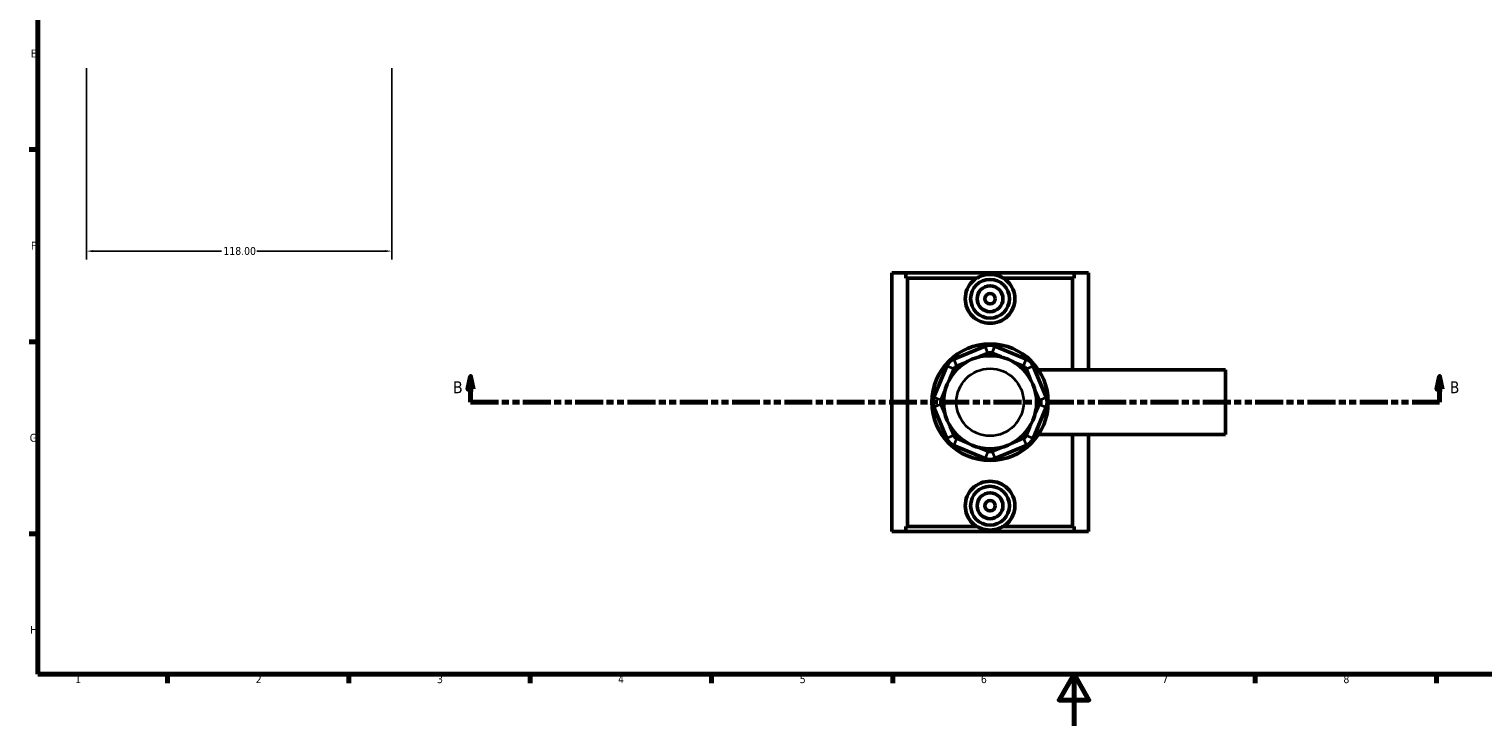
# Model space of a CAD drawing. Header units: millimetres. Extents: x 0 to 898, y -421 to 935.
# Tile 2 of 5: x 17 to 579, y 0 to 269. Entities that reach past the tile are written whole.
import ezdxf

# ---------------------------------------------------------------- set-up
doc = ezdxf.new("R2010")
doc.units = ezdxf.units.MM
doc.linetypes.add('DOUBLE_DASH_CHAIN', pattern=[1.2403, 0.6614, -0.0827, 0.1654, -0.0827, 0.1654, -0.0827])
for name, color, linetype, lineweight in [('Border (ANSI)', 7, 'Continuous', 70), ('Dimension (ANSI)', 7, 'Continuous', 25), ('Section Line (ANSI)', 7, 'DOUBLE_DASH_CHAIN', 70), ('Visible (ANSI)', 7, 'Continuous', 50), ('Visible Narrow (ANSI)', 7, 'Continuous', 35)]:
    doc.layers.add(name, color=color, linetype=linetype, lineweight=lineweight)
doc.styles.add('Label Text (ANSI)', font='tahoma.ttf')
doc.styles.add('Note Text (ANSI)', font='tahoma.ttf')
doc.dimstyles.new('Default - mm (ANSI)', dxfattribs={"dimtxt": 3.048, "dimasz": 2.5, "dimexe": 3.175, "dimexo": 1.6002, "dimgap": 0.8, "dimtad": 0, "dimtoh": 1, "dimrnd": 1e-08, "dimzin": 4, "dimdsep": 46, "dimtxsty": 'Note Text (ANSI)', "dimcen": 0.09, "dimdle": 10, "dimclrd": 256, "dimclre": 256, "dimclrt": 256, "dimadec": 1, "dimazin": 1, "dimtfac": 1, "dimtofl": 0, "dimtmove": 0, "dimatfit": 3, "dimfxl": 1, "dimtolj": 1, "dimtzin": 4, "dimlwd": -1, "dimlwe": -1, "dimarcsym": 0})

# ---------------------------------------------------------------- blocks, each defined once
blk = doc.blocks.new('Borders Default Border')
at = {"layer": 'Border (ANSI)'}
for p, q in [((20, 222.75), (16.55, 222.75)), ((20, 148.5), (16.55, 148.5)), ((20, 74.25), (16.55, 74.25)), ((70.08, 20), (70.08, 16.55)), ((140.17, 20), (140.17, 16.55)), ((210.25, 20), (210.25, 16.55)), ((280.33, 20), (280.33, 16.55)), ((350.42, 20), (350.42, 16.55)), ((490.58, 20), (490.58, 16.55)), ((560.67, 20), (560.67, 16.55))]:
    blk.add_line(p, q, dxfattribs=at)
at = {"layer": 'Border (ANSI)', "flags": 128}
for points in [[(20, 20), (20, 574), (821, 574), (821, 20), (20, 20)], [(420.5, 0), (420.5, 20), (414.73, 10), (426.27, 10), (420.5, 20)]]:
    blk.add_lwpolyline(points, dxfattribs=at)
at = {"layer": 'Border (ANSI)', "color": 230, "true_color": 0xff0080, "char_height": 3.05, "attachment_point": 7, "style": 'Note Text (ANSI)'}
for s, insert in [('E', (17.21, 258.35)), ('F', (17.29, 184.1)), ('G', (16.81, 109.79)), ('H', (16.97, 35.6)), ('1', (34.35, 16.55)), ('2', (104.2, 16.55)), ('3', (174.26, 16.49)), ('4', (244.23, 16.55)), ('5', (314.48, 16.49)), ('6', (384.49, 16.49)), ('7', (454.6, 16.55)), ('8', (524.63, 16.48))]:
    blk.add_mtext(s, dxfattribs=dict(at, insert=insert))
blk = doc.blocks.new('2dTransSection0')
at = {"layer": 'Section Line (ANSI)', "linetype": 'Continuous'}
for p, q in [((187.21, 135.1), (186.21, 130.1)), ((187.21, 130.1), (187.21, 135.1)), ((188.21, 130.1), (187.21, 135.1)), ((561.8, 135.1), (560.8, 130.1)), ((561.8, 130.1), (561.8, 135.1)), ((562.8, 130.1), (561.8, 135.1)), ((186.21, 130.1), (188.21, 130.1)), ((187.21, 125.1), (187.21, 130.1)), ((560.8, 130.1), (562.8, 130.1)), ((561.8, 125.1), (561.8, 130.1)), ((187.21, 125.1), (197.83, 125.1)), ((551.19, 125.1), (561.8, 125.1))]:
    blk.add_line(p, q, dxfattribs=at)
at = {"layer": 'Section Line (ANSI)', "linetype": 'DOUBLE_DASH_CHAIN', "ltscale": 16.303146}
blk.add_line((187.21, 125.1), (561.8, 125.1), dxfattribs=at)
at = {"layer": 'Section Line (ANSI)', "linetype": 'Continuous', "flags": 128}
for points in [[(188.21, 130.1), (187.21, 135.1), (186.21, 130.1), (188.21, 130.1)], [(562.8, 130.1), (561.8, 135.1), (560.8, 130.1), (562.8, 130.1)]]:
    blk.add_lwpolyline(points, dxfattribs=at)
at = {"layer": 'Section Line (ANSI)'}
for points in [[(188.21, 130.1), (187.21, 135.1), (186.21, 130.1), (188.21, 130.1)], [(562.8, 130.1), (561.8, 135.1), (560.8, 130.1), (562.8, 130.1)]]:
    blk.add_solid(points, dxfattribs=at)
at = {"layer": 'Section Line (ANSI)', "char_height": 4.57, "attachment_point": 7, "style": 'Label Text (ANSI)'}
for insert in [(180.46, 128.6), (565.76, 128.6)]:
    blk.add_mtext('B', dxfattribs=dict(at, insert=insert))
blk = doc.blocks.new('*D8')
at = {"layer": 'Defpoints', "color": 0, "transparency": 16777216}
for p in [(38.72, 255.76), (156.72, 255.76), (156.72, 183.5)]:
    blk.add_point(p, dxfattribs=at)
at = {"layer": 'Dimension (ANSI)', "transparency": 16777216}
for p, q in [((38.72, 254.16), (38.72, 180.33)), ((156.72, 254.16), (156.72, 180.33)), ((41.22, 183.5), (90.88, 183.5)), ((154.22, 183.5), (104.56, 183.5))]:
    blk.add_line(p, q, dxfattribs=at)
for points in [[(41.22, 183.92), (41.22, 183.09), (38.72, 183.5)], [(154.22, 183.92), (154.22, 183.09), (156.72, 183.5)]]:
    blk.add_solid(points, dxfattribs=at)
at = {"layer": 'Dimension (ANSI)', "color": 230, "true_color": 0xff0080, "transparency": 16777216, "insert": (91.68, 185.1), "char_height": 3.048, "attachment_point": 1, "style": 'Note Text (ANSI)'}
blk.add_mtext('\\A1;118.00', dxfattribs=at)

msp = doc.modelspace()

# ---------------------------------------------------------------- linework, layer by layer
at = {"layer": 'Visible (ANSI)'}
for p, q in [((350.031, 175.101), (355.476, 175.101)), ((350.031, 175.101), (350.031, 75.101)), ((355.476, 175.101), (420.587, 175.101)), ((355.476, 173.101), (355.476, 175.101)), ((420.587, 175.101), (420.587, 173.101)), ((420.587, 175.101), (426.031, 175.101)), ((426.031, 175.101), (426.031, 137.601)), ((383.01, 173.101), (355.476, 173.101)), ((356.138, 77.101), (356.138, 173.101)), ((420.587, 173.101), (393.052, 173.101)), ((419.925, 137.601), (419.925, 173.101)), ((386.118, 146.808), (374.035, 141.803)), ((402.028, 141.803), (389.945, 146.808)), ((383.773, 142.59), (387.266, 144.036)), ((388.797, 144.036), (392.289, 142.59)), ((371.329, 139.097), (366.324, 127.014)), ((372.654, 134.456), (374.1, 137.949)), ((375.183, 139.031), (378.675, 140.478)), ((397.387, 140.478), (400.88, 139.031)), ((401.962, 137.949), (403.409, 134.456)), ((409.739, 127.014), (404.734, 139.097)), ((406.74, 137.601), (479.031, 137.601)), ((479.031, 112.601), (479.031, 137.601)), ((369.095, 125.866), (370.542, 129.358)), ((405.52, 129.358), (406.967, 125.866)), ((370.542, 120.843), (369.095, 124.335)), ((406.967, 124.335), (405.52, 120.843)), ((366.324, 123.187), (371.329, 111.104)), ((404.734, 111.104), (409.739, 123.187)), ((374.1, 112.252), (372.654, 115.745)), ((403.409, 115.745), (401.962, 112.252)), ((406.74, 112.601), (479.031, 112.601)), ((419.925, 77.101), (419.925, 112.601)), ((426.031, 112.601), (426.031, 75.101)), ((374.035, 108.398), (386.118, 103.393)), ((378.675, 109.723), (375.183, 111.17)), ((387.266, 106.165), (383.773, 107.611)), ((392.289, 107.611), (388.797, 106.165)), ((389.945, 103.393), (402.028, 108.398)), ((400.88, 111.17), (397.387, 109.723)), ((355.476, 75.101), (350.031, 75.101)), ((383.01, 77.101), (355.476, 77.101)), ((355.476, 75.101), (355.476, 77.101)), ((355.476, 75.101), (420.587, 75.101)), ((420.587, 77.101), (393.052, 77.101)), ((420.587, 77.101), (420.587, 75.101)), ((426.031, 75.101), (420.587, 75.101))]:
    msp.add_line(p, q, dxfattribs=at)
for centre, radius in [((388.031, 165.101), 7.5), ((388.031, 165.101), 5), ((388.031, 165.101), 2), ((388.031, 125.101), 22.5), ((388.031, 125.101), 18), ((388.031, 85.101), 7.5), ((388.031, 85.101), 5), ((388.031, 85.101), 2)]:
    msp.add_circle(centre, radius, dxfattribs=at)
for centre, radius, start, end in [((388.031, 142.189), 5, 67.5, 112.5), ((375.948, 137.184), 5, 112.5, 157.5), ((388.031, 142.189), 2, 67.5, 112.5), ((400.114, 137.184), 5, 22.5, 67.5), ((375.948, 137.184), 2, 112.5, 157.5), ((400.114, 137.184), 2, 22.5, 67.5), ((370.943, 125.101), 5, 157.5, 202.5), ((370.943, 125.101), 2, 157.5, 202.5), ((405.119, 125.101), 2, 337.5, 22.5), ((405.119, 125.101), 5, 337.5, 22.5), ((375.948, 113.017), 5, 202.5, 247.5), ((375.948, 113.017), 2, 202.5, 247.5), ((400.114, 113.017), 2, 292.5, 337.5), ((400.114, 113.017), 5, 292.5, 337.5), ((388.031, 108.012), 5, 247.5, 292.5), ((388.031, 108.012), 2, 247.5, 292.5)]:
    msp.add_arc(centre, radius, start, end, dxfattribs=at)
for points, knots in [([(393.052, 173.101), (392.613, 173.369), (392.148, 173.605), (390.498, 174.277), (389.226, 174.512), (386.836, 174.512), (385.565, 174.277), (383.914, 173.605), (383.449, 173.369), (383.01, 173.101)], [3.8024015, 3.8024015, 3.8024015, 3.8024015, 3.9501428, 3.9501428, 4.3085801, 4.3085801, 4.6670174, 4.6670174, 4.8147588, 4.8147588, 4.8147588, 4.8147588]), ([(397.626, 165.101), (397.626, 163.894), (397.378, 162.614), (396.385, 160.274), (395.641, 159.213), (393.938, 157.547), (392.866, 156.827), (390.514, 155.869), (389.234, 155.632), (386.829, 155.632), (385.549, 155.869), (383.197, 156.827), (382.124, 157.547), (380.422, 159.213), (379.677, 160.274), (378.684, 162.614), (378.436, 163.894), (378.436, 166.307), (378.684, 167.587), (379.677, 169.927), (380.422, 170.988), (381.753, 172.291), (382.301, 172.726), (382.9, 173.101)], [0, 0, 0, 0, 0.3620479, 0.3620479, 0.7240958, 0.7240958, 1.0848668, 1.0848668, 1.4456378, 1.4456378, 1.8064088, 1.8064088, 2.1671798, 2.1671798, 2.5292277, 2.5292277, 2.8912756, 2.8912756, 3.2533235, 3.2533235, 3.6153714, 3.6153714, 3.8185957, 3.8185957, 3.8185957, 3.8185957]), ([(393.162, 173.101), (393.761, 172.726), (394.309, 172.291), (395.641, 170.988), (396.385, 169.927), (397.378, 167.587), (397.626, 166.307), (397.626, 165.101)], [4.85523109, 4.85523109, 4.85523109, 4.85523109, 5.05845541, 5.05845541, 5.42050331, 5.42050331, 5.78255121, 5.78255121, 5.78255121, 5.78255121]), ([(382.9, 77.101), (382.301, 77.475), (381.753, 77.91), (380.422, 79.213), (379.677, 80.274), (378.684, 82.614), (378.436, 83.894), (378.436, 85.101), (378.436, 86.307), (378.684, 87.587), (379.677, 89.927), (380.422, 90.988), (382.124, 92.654), (383.197, 93.374), (385.549, 94.332), (386.829, 94.569), (389.234, 94.569), (390.514, 94.332), (392.866, 93.374), (393.938, 92.654), (395.641, 90.988), (396.385, 89.927), (397.378, 87.587), (397.626, 86.307), (397.626, 85.101)], [4.8552311, 4.8552311, 4.8552311, 4.8552311, 5.0584554, 5.0584554, 5.4205033, 5.4205033, 5.7825512, 5.7825512, 5.7825512, 6.1445991, 6.1445991, 6.506647, 6.506647, 6.867418, 6.867418, 7.228189, 7.228189, 7.58896, 7.58896, 7.949731, 7.949731, 8.3117789, 8.3117789, 8.6738268, 8.6738268, 8.6738268, 8.6738268]), ([(397.626, 85.101), (397.626, 83.894), (397.378, 82.614), (396.385, 80.274), (395.641, 79.213), (394.309, 77.91), (393.761, 77.475), (393.162, 77.101)], [2.8912756, 2.8912756, 2.8912756, 2.8912756, 3.2533235, 3.2533235, 3.6153714, 3.6153714, 3.81859573, 3.81859573, 3.81859573, 3.81859573]), ([(383.01, 77.101), (383.449, 76.832), (383.914, 76.597), (385.565, 75.924), (386.836, 75.689), (389.226, 75.689), (390.498, 75.924), (392.148, 76.597), (392.613, 76.832), (393.052, 77.101)], [3.8024015, 3.8024015, 3.8024015, 3.8024015, 3.9501428, 3.9501428, 4.3085801, 4.3085801, 4.6670174, 4.6670174, 4.8147588, 4.8147588, 4.8147588, 4.8147588])]:
    msp.add_open_spline(points, degree=3, knots=knots, dxfattribs=at)
at = {"layer": 'Visible Narrow (ANSI)'}
for p, q in [((387.208, 144.175), (386.175, 146.669)), ((388.854, 144.175), (389.887, 146.669)), ((374.092, 141.664), (375.125, 139.17)), ((400.937, 139.17), (401.97, 141.664)), ((373.962, 138.006), (371.467, 139.04)), ((402.101, 138.006), (404.595, 139.04)), ((368.957, 125.923), (366.462, 126.957)), ((368.957, 124.278), (366.462, 123.245)), ((407.106, 125.923), (409.6, 126.957)), ((407.106, 124.278), (409.6, 123.245)), ((373.962, 112.195), (371.467, 111.161)), ((375.125, 111.031), (374.092, 108.537)), ((400.937, 111.031), (401.97, 108.537)), ((402.101, 112.195), (404.595, 111.161)), ((387.208, 106.026), (386.175, 103.532)), ((388.854, 106.026), (389.887, 103.532))]:
    msp.add_line(p, q, dxfattribs=at)
msp.add_circle((388.031, 125.101), 13, dxfattribs=at)

# ---------------------------------------------------------------- block references
msp.add_blockref('Borders Default Border', (0, 0))
at = {"layer": 'Section Line (ANSI)'}
msp.add_blockref('2dTransSection0', (0, 0), dxfattribs=at)

# ---------------------------------------------------------------- dimensions: what is measured, and where the dimension line sits
at = {"layer": 'Dimension (ANSI)'}
dim = msp.add_linear_dim(base=(156.715, 183.504), p1=(38.715, 255.757), p2=(156.715, 255.757), dimstyle='Default - mm (ANSI)', override={"dimtoh": 0, "dimdec": 2, "dimtp": 0, "dimtm": 0, "dimtdec": 2, "dimatfit": 1}, dxfattribs=at)
dim.commit()
dim.dimension.update_dxf_attribs({"geometry": '*D8', "text_midpoint": (97.715, 183.504), "dimtype": 160})

doc.saveas('drawing.dxf')
